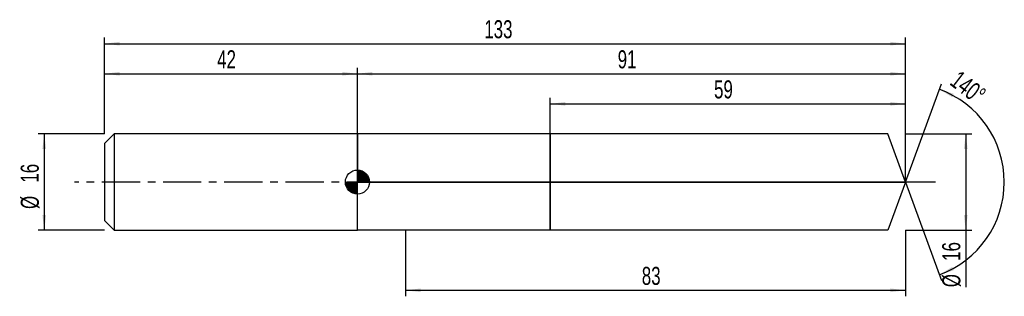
# Model space of a CAD drawing. Extents: x -14 to 149, y -19 to 27.
import ezdxf
from ezdxf.enums import TextEntityAlignment as Align

# ---------------------------------------------------------------- set-up
doc = ezdxf.new("R2010")
doc.units = 0
doc.linetypes.add('CENTER', pattern=[10.16, 6.35, -1.27, 1.27, -1.27])
doc.layers.get('0').update_dxf_attribs({"linetype": 'CONTINUOUS'})
for name, color, linetype in [('1', 4, 'CONTINUOUS'), ('2', 7, 'CONTINUOUS'), ('4', 2, 'CENTER'), ('CUT', 1, 'CONTINUOUS'), ('NOCUT', 7, 'CONTINUOUS'), ('SK1', 4, 'CONTINUOUS'), ('SK2', 7, 'CONTINUOUS'), ('SK4', 2, 'CENTER')]:
    doc.layers.add(name, color=color, linetype=linetype)
doc.dimstyles.new('SLDDIMSTYLE0', dxfattribs={"dimtxt": 3, "dimasz": 2.5, "dimexe": 0, "dimexo": 0.0625, "dimgap": 0.75, "dimtad": 1, "dimrnd": 1e-09, "dimzin": 12, "dimsah": 1, "dimcen": 0.09, "dimazin": 3, "dimtfac": 1, "dimtofl": 0, "dimtmove": 0, "dimatfit": 3})
doc.dimstyles.new('SLDDIMSTYLE1', dxfattribs={"dimtxt": 3, "dimasz": 2.5, "dimexe": 0, "dimexo": 0.0625, "dimgap": 0.75, "dimtad": 1, "dimzin": 12, "dimsah": 1, "dimcen": 0.09, "dimazin": 3, "dimtfac": 1, "dimtofl": 0, "dimtmove": 0, "dimatfit": 3})
doc.dimstyles.new('SLDDIMSTYLE2', dxfattribs={"dimtxt": 3, "dimasz": 2.5, "dimexe": 0, "dimexo": 0.0625, "dimgap": 0.75, "dimtad": 1, "dimrnd": 1e-09, "dimzin": 12, "dimsah": 1, "dimcen": 0.09, "dimazin": 3, "dimtfac": 1, "dimtmove": 0, "dimatfit": 3})

# ---------------------------------------------------------------- blocks, each defined once
blk = doc.blocks.new('_D')
at = {"layer": '2'}
for p, q in [((50, -8), (50, -19)), ((133, -8), (133, -19)), ((50, -18), (133, -18))]:
    blk.add_line(p, q, dxfattribs=at)
for points in [[(50, -18), (52.5, -18.31), (52.5, -17.69)], [(133, -18), (130.5, -17.69), (130.5, -18.31)]]:
    blk.add_solid(points, dxfattribs=at)
at = {"layer": '2', "width": 0.7}
blk.add_text('83', height=3, dxfattribs=at).set_placement((89.21, -18), align=Align.BOTTOM_LEFT)
blk = doc.blocks.new('_D_1')
at = {"layer": '2'}
for p, q in [((133, 8), (144, 8)), ((143, 8), (143, -8)), ((133, -8), (144, -8)), ((143, -8), (143, -17.48))]:
    blk.add_line(p, q, dxfattribs=at)
for points in [[(143, 8), (142.69, 5.5), (143.31, 5.5)], [(143, -8), (143.31, -5.5), (142.69, -5.5)]]:
    blk.add_solid(points, dxfattribs=at)
at = {"layer": '2', "width": 0.7}
for s, p in [('16', (142.99, -13.1)), ('%%c', (143, -17.48))]:
    blk.add_text(s, height=3, rotation=90, dxfattribs=at).set_placement(p, align=Align.BOTTOM_LEFT)
blk = doc.blocks.new('_D_2')
at = {"layer": '2'}
for p, q in [((74, 8), (74, 14)), ((133, 8), (133, 14)), ((74, 13), (133, 13))]:
    blk.add_line(p, q, dxfattribs=at)
for points in [[(74, 13), (76.5, 12.69), (76.5, 13.31)], [(133, 13), (130.5, 13.31), (130.5, 12.69)]]:
    blk.add_solid(points, dxfattribs=at)
at = {"layer": '2', "width": 0.7}
blk.add_text('59', height=3, dxfattribs=at).set_placement((101.21, 13), align=Align.BOTTOM_LEFT)
blk = doc.blocks.new('_D_3')
at = {"layer": '2'}
for q in [(138.95, 16.35), (138.95, -16.35)]:
    blk.add_line((133, 0), q, dxfattribs=at)
blk.add_arc((133, 0), 16.4, 289.9952, 70.0048, dxfattribs=at)
for points in [[(138.61, 15.41), (140.76, 14.1), (141.01, 14.67)], [(138.61, -15.41), (141.01, -14.67), (140.76, -14.1)]]:
    blk.add_solid(points, dxfattribs=at)
at = {"layer": '2', "width": 0.7}
blk.add_text('140°', height=3, rotation=-37.5686, dxfattribs=at).set_placement((139.62, 15.6), align=Align.BOTTOM_LEFT)
blk = doc.blocks.new('_D_4')
at = {"layer": 'SK2'}
for p, q in [((0, 8), (0, 24)), ((0, 23), (133, 23)), ((133, 8), (133, 24))]:
    blk.add_line(p, q, dxfattribs=at)
for points in [[(0, 23), (2.5, 22.69), (2.5, 23.31)], [(133, 23), (130.5, 23.31), (130.5, 22.69)]]:
    blk.add_solid(points, dxfattribs=at)
at = {"layer": 'SK2', "width": 0.7}
blk.add_text('133', height=3, dxfattribs=at).set_placement((63.06, 23), align=Align.BOTTOM_LEFT)
blk = doc.blocks.new('_D_5')
at = {"layer": 'SK2'}
for p, q in [((0, 8), (0, 19)), ((0, 18), (42, 18)), ((42, 8), (42, 19))]:
    blk.add_line(p, q, dxfattribs=at)
for points in [[(0, 18), (2.5, 17.69), (2.5, 18.31)], [(42, 18), (39.5, 18.31), (39.5, 17.69)]]:
    blk.add_solid(points, dxfattribs=at)
at = {"layer": 'SK2', "width": 0.7}
blk.add_text('42', height=3, dxfattribs=at).set_placement((18.71, 18), align=Align.BOTTOM_LEFT)
blk = doc.blocks.new('_D_6')
at = {"layer": 'SK2'}
for p, q in [((42, 0), (42, 19)), ((42, 18), (133, 18)), ((133, 0), (133, 19))]:
    blk.add_line(p, q, dxfattribs=at)
for points in [[(42, 18), (44.5, 17.69), (44.5, 18.31)], [(133, 18), (130.5, 18.31), (130.5, 17.69)]]:
    blk.add_solid(points, dxfattribs=at)
at = {"layer": 'SK2', "width": 0.7}
blk.add_text('91', height=3, dxfattribs=at).set_placement((85.21, 18), align=Align.BOTTOM_LEFT)
blk = doc.blocks.new('_D_7')
at = {"layer": 'SK2'}
for p, q in [((0, 8), (-11, 8)), ((-10, 8), (-10, -8)), ((0, -8), (-11, -8))]:
    blk.add_line(p, q, dxfattribs=at)
for points in [[(-10, 8), (-10.31, 5.5), (-9.69, 5.5)], [(-10, -8), (-9.69, -5.5), (-10.31, -5.5)]]:
    blk.add_solid(points, dxfattribs=at)
at = {"layer": 'SK2', "width": 0.7}
for s, p in [('16', (-10.01, -0.1)), ('%%c', (-10, -4.48))]:
    blk.add_text(s, height=3, rotation=90, dxfattribs=at).set_placement(p, align=Align.BOTTOM_LEFT)
blk = doc.blocks.new('*U10')
at = {"color": 0, "linetype": 'CONTINUOUS'}
for points in [[(0, 0), (0, 2), (0.39, 0)], [(0.39, 0), (0, 2), (0.39, 1.96)], [(0.39, 0), (0.39, 1.96), (0.77, 0)], [(0.77, 0), (0.39, 1.96), (0.77, 1.85)], [(0.77, 0), (0.77, 1.85), (1.11, 0)], [(1.11, 0), (0.77, 1.85), (1.11, 1.66)], [(1.11, 0), (1.11, 1.66), (1.41, 0)], [(1.41, 0), (1.11, 1.66), (1.41, 1.41)], [(1.41, 0), (1.41, 1.41), (1.66, 0)], [(1.66, 0), (1.41, 1.41), (1.66, 1.11)], [(1.66, 0), (1.66, 1.11), (1.85, 0)], [(1.85, 0), (1.66, 1.11), (1.85, 0.77)], [(1.85, 0), (1.85, 0.77), (1.96, 0)], [(1.96, 0), (1.85, 0.77), (1.96, 0.39)], [(1.96, 0), (1.96, 0.39), (2, 0)]]:
    blk.add_solid(points, dxfattribs=at)
blk = doc.blocks.new('*U11')
at = {"color": 0, "linetype": 'CONTINUOUS'}
for points in [[(-1.97, -0.35), (-2, 0), (-1.97, 0)], [(-1.97, -0.35), (-1.97, 0), (-1.88, -0.68)], [(-1.88, -0.68), (-1.97, 0), (-1.88, 0)], [(-1.88, -0.68), (-1.88, 0), (-1.73, -1)], [(-1.73, -1), (-1.88, 0), (-1.73, 0)], [(-1.73, -1), (-1.73, 0), (-1.53, -1.29)], [(-1.53, -1.29), (-1.73, 0), (-1.53, 0)], [(-1.53, -1.29), (-1.53, 0), (-1.29, -1.53)], [(-1.29, -1.53), (-1.53, 0), (-1.29, 0)], [(-1.29, -1.53), (-1.29, 0), (-1, -1.73)], [(-1, -1.73), (-1.29, 0), (-1, 0)], [(-1, -1.73), (-1, 0), (-0.68, -1.88)], [(-0.68, -1.88), (-1, 0), (-0.68, 0)], [(-0.68, -1.88), (-0.68, 0), (-0.35, -1.97)], [(-0.35, -1.97), (-0.68, 0), (-0.35, 0)], [(-0.35, -1.97), (-0.35, 0), (0, -2)], [(0, -2), (-0.35, 0), (0, 0)]]:
    blk.add_solid(points, dxfattribs=at)
blk = doc.blocks.new('SW_DOWELSYMBOL_0')
at = {"layer": 'SK1', "color": 0}
blk.add_circle((0, 0), 2, dxfattribs=at)
at = {"color": 0, "linetype": 'CONTINUOUS'}
for name in ['*U10', '*U11']:
    blk.add_blockref(name, (0, 0), dxfattribs=at)

msp = doc.modelspace()

# ---------------------------------------------------------------- linework, layer by layer
at = {"layer": '1'}
for p, q in [((50, 8), (42, 8)), ((42, 8), (42, 0)), ((74, 8), (50, 8)), ((130.089, 8), (74, 8)), ((74, 8), (74, 0)), ((74, 0), (74, 8)), ((133, 0), (130.089, 8)), ((42, -8), (42, 0)), ((74, -8), (74, 0)), ((74, 0), (74, -8)), ((133, 0), (130.089, -8)), ((50, -8), (42, -8)), ((74, -8), (50, -8)), ((130.089, -8), (74, -8))]:
    msp.add_line(p, q, dxfattribs=at)
at = {"layer": '4'}
msp.add_line((133, 0), (42, 0), dxfattribs=at)
at = {"layer": 'CUT'}
for p, q in [((130.089, 8), (74, 8)), ((74, 8), (74, 0)), ((133, 0), (130.089, 8)), ((74, 0), (133, 0))]:
    msp.add_line(p, q, dxfattribs=at)
at = {"layer": 'NOCUT'}
for p, q in [((50, 8), (42, 8)), ((42, 8), (42, 0)), ((74, 8), (50, 8)), ((74, 0), (74, 8)), ((42, 0), (74, 0))]:
    msp.add_line(p, q, dxfattribs=at)
at = {"layer": 'SK1'}
for p, q in [((1.6, 8), (0, 6.4)), ((42, 8), (1.6, 8)), ((1.6, 8), (1.6, -8)), ((0, 6.4), (0, 0)), ((0, 0), (0, -6.4)), ((0, -6.4), (1.6, -8)), ((1.6, -8), (42, -8))]:
    msp.add_line(p, q, dxfattribs=at)
msp.add_circle((42, 0), 2, dxfattribs=at)
at = {"layer": 'SK4'}
msp.add_line((138, 0), (-5, 0), dxfattribs=at)

# ---------------------------------------------------------------- block references
at = {"layer": 'SK1'}
msp.add_blockref('SW_DOWELSYMBOL_0', (42, 0), dxfattribs=at)

# ---------------------------------------------------------------- texts
at = {"layer": 'SK2', "width": 0.7}
msp.add_text('AP1', height=0.05, dxfattribs=at).set_placement((42, -0.018), align=Align.BOTTOM_LEFT)

# ---------------------------------------------------------------- dimensions: what is measured, and where the dimension line sits
at = {"layer": '2'}
dim = msp.add_angular_dim_2l(base=(149.401, 0), line1=((133, 0), (130.089, 8)), line2=((130.089, -8), (133, 0)), dimstyle='SLDDIMSTYLE1', dxfattribs=at)
dim.commit()
dim.dimension.update_dxf_attribs({"geometry": '_D_3', "text_midpoint": (143, 13), "dimtype": 162})
for base, p1, p2, picture, middle in [((133, 13), (74, 8), (133, 8), '_D_2', (103.5, 13)), ((133, -18), (50, -8), (133, -8), '_D', (91.5, -18))]:
    dim = msp.add_linear_dim(base=base, p1=p1, p2=p2, dimstyle='SLDDIMSTYLE0', dxfattribs=at)
    dim.commit()
    dim.dimension.update_dxf_attribs({"geometry": picture, "text_midpoint": middle, "dimtype": 160})
dim = msp.add_linear_dim(base=(143, -8), p1=(133, 8), p2=(133, -8), angle=90, text='%%c<>', dimstyle='SLDDIMSTYLE0', dxfattribs=at)
dim.commit()
dim.dimension.update_dxf_attribs({"geometry": '_D_1', "text_midpoint": (143, -13), "dimtype": 160})
at = {"layer": 'SK2'}
for base, p1, p2, picture, middle in [((133, 23), (0, 8), (133, 8), '_D_4', (66.5, 23)), ((42, 18), (0, 8), (42, 8), '_D_5', (21, 18)), ((133, 18), (42, 0), (133, 0), '_D_6', (87.5, 18))]:
    dim = msp.add_linear_dim(base=base, p1=p1, p2=p2, dimstyle='SLDDIMSTYLE0', dxfattribs=at)
    dim.commit()
    dim.dimension.update_dxf_attribs({"geometry": picture, "text_midpoint": middle, "dimtype": 160})
dim = msp.add_linear_dim(base=(-10, -8), p1=(0, 8), p2=(0, -8), angle=90, text='%%c<>', dimstyle='SLDDIMSTYLE2', dxfattribs=at)
dim.commit()
dim.dimension.update_dxf_attribs({"geometry": '_D_7', "text_midpoint": (-10, 0), "dimtype": 160})

doc.saveas('drawing.dxf')
